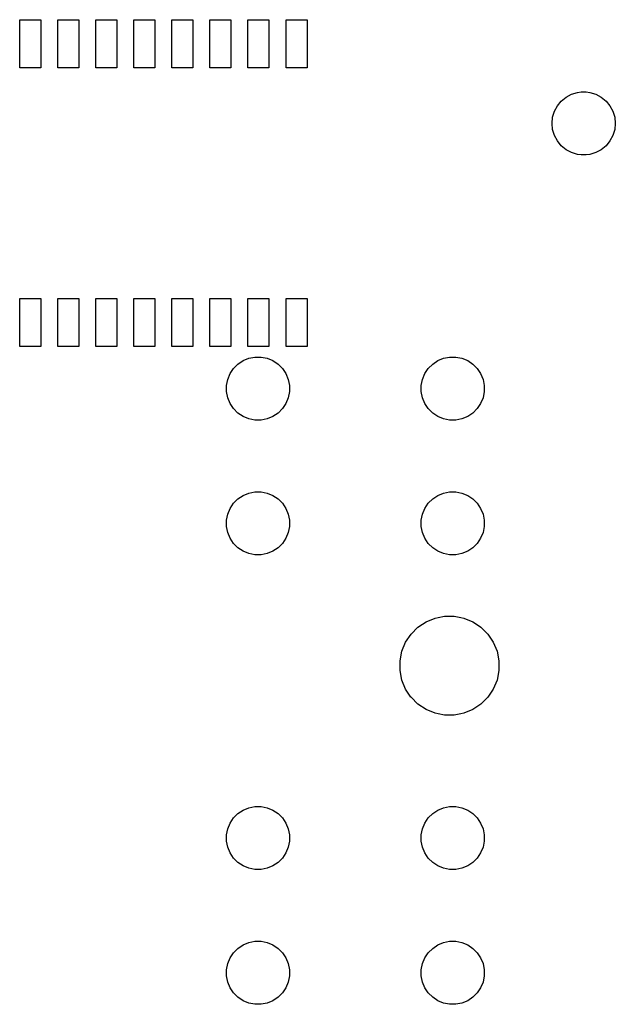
# Model space of a CAD drawing. Extents: x 69 to 114.1, y -101.6 to -36.7.
# Tile 2 of 3: x 69 to 88.9, y -69.6 to -36.7. Entities that reach past the tile are written whole.
import ezdxf

# ---------------------------------------------------------------- set-up
doc = ezdxf.new("R2010")
doc.units = 0
doc.header["$MEASUREMENT"] = 0
doc.layers.add('BLACK', color=7, linetype='CONTINUOUS')

msp = doc.modelspace()

# ---------------------------------------------------------------- linework, layer by layer
at = {"layer": 'BLACK', "linetype": 'CONTINUOUS'}
for p, q in [((69.044, -38.291), (69.044, -36.689)), ((69.044, -36.689), (69.746, -36.689)), ((69.746, -36.689), (69.746, -38.291)), ((70.314, -38.291), (70.314, -36.689)), ((70.314, -36.689), (71.016, -36.689)), ((71.016, -36.689), (71.016, -38.291)), ((71.584, -38.291), (71.584, -36.689)), ((71.584, -36.689), (72.286, -36.689)), ((72.286, -36.689), (72.286, -38.291)), ((72.854, -38.291), (72.854, -36.689)), ((72.854, -36.689), (73.556, -36.689)), ((73.556, -36.689), (73.556, -38.291)), ((74.124, -38.291), (74.124, -36.689)), ((74.124, -36.689), (74.826, -36.689)), ((74.826, -36.689), (74.826, -38.291)), ((75.394, -38.291), (75.394, -36.689)), ((75.394, -36.689), (76.096, -36.689)), ((76.096, -36.689), (76.096, -38.291)), ((76.664, -38.291), (76.664, -36.689)), ((76.664, -36.689), (77.366, -36.689)), ((77.366, -36.689), (77.366, -38.291)), ((77.934, -38.291), (77.934, -36.689)), ((77.934, -36.689), (78.636, -36.689)), ((78.636, -36.689), (78.636, -38.291)), ((69.746, -38.291), (69.044, -38.291)), ((71.016, -38.291), (70.314, -38.291)), ((72.286, -38.291), (71.584, -38.291)), ((73.556, -38.291), (72.854, -38.291)), ((74.826, -38.291), (74.124, -38.291)), ((76.096, -38.291), (75.394, -38.291)), ((77.366, -38.291), (76.664, -38.291)), ((78.636, -38.291), (77.934, -38.291)), ((87.664, -39.1142), (87.7875, -39.102)), ((87.7875, -39.102), (87.8184, -39.099)), ((87.8184, -39.099), (87.9216, -39.099)), ((87.9216, -39.099), (87.9525, -39.102)), ((87.9525, -39.102), (88.076, -39.1142)), ((86.9919, -39.5633), (87.1232, -39.4032)), ((87.1232, -39.4032), (87.2833, -39.2719)), ((87.2833, -39.2719), (87.4659, -39.1743)), ((87.4659, -39.1743), (87.664, -39.1142)), ((88.076, -39.1142), (88.2741, -39.1743)), ((88.2741, -39.1743), (88.4567, -39.2719)), ((88.4567, -39.2719), (88.6168, -39.4032)), ((88.6168, -39.4032), (88.7481, -39.5633)), ((86.8342, -39.944), (86.8943, -39.7459)), ((86.8943, -39.7459), (86.9919, -39.5633)), ((88.7481, -39.5633), (88.8457, -39.7459)), ((88.8457, -39.7459), (88.9058, -39.944)), ((86.8139, -40.15), (86.8342, -39.944)), ((88.9058, -39.944), (88.9261, -40.15)), ((86.8342, -40.356), (86.8139, -40.15)), ((86.8943, -40.5541), (86.8342, -40.356)), ((88.9058, -40.356), (88.8457, -40.5541)), ((88.9261, -40.15), (88.9058, -40.356)), ((86.9919, -40.7367), (86.8943, -40.5541)), ((87.1232, -40.8968), (86.9919, -40.7367)), ((88.7481, -40.7367), (88.6168, -40.8968)), ((88.8457, -40.5541), (88.7481, -40.7367)), ((87.2833, -41.0281), (87.1232, -40.8968)), ((87.4659, -41.1257), (87.2833, -41.0281)), ((88.4567, -41.0281), (88.2741, -41.1257)), ((88.6168, -40.8968), (88.4567, -41.0281)), ((87.664, -41.1858), (87.4659, -41.1257)), ((87.7875, -41.198), (87.664, -41.1858)), ((87.8184, -41.201), (87.7875, -41.198)), ((87.9216, -41.201), (87.8184, -41.201)), ((87.9525, -41.198), (87.9216, -41.201)), ((88.076, -41.1858), (87.9525, -41.198)), ((88.2741, -41.1257), (88.076, -41.1858)), ((69.044, -47.591), (69.044, -45.989)), ((69.044, -45.989), (69.746, -45.989)), ((69.746, -45.989), (69.746, -47.591)), ((70.314, -47.591), (70.314, -45.989)), ((70.314, -45.989), (71.016, -45.989)), ((71.016, -45.989), (71.016, -47.591)), ((71.584, -47.591), (71.584, -45.989)), ((71.584, -45.989), (72.286, -45.989)), ((72.286, -45.989), (72.286, -47.591)), ((72.854, -47.591), (72.854, -45.989)), ((72.854, -45.989), (73.556, -45.989)), ((73.556, -45.989), (73.556, -47.591)), ((74.124, -47.591), (74.124, -45.989)), ((74.124, -45.989), (74.826, -45.989)), ((74.826, -45.989), (74.826, -47.591)), ((75.394, -47.591), (75.394, -45.989)), ((75.394, -45.989), (76.096, -45.989)), ((76.096, -45.989), (76.096, -47.591)), ((76.664, -47.591), (76.664, -45.989)), ((76.664, -45.989), (77.366, -45.989)), ((77.366, -45.989), (77.366, -47.591)), ((77.934, -47.591), (77.934, -45.989)), ((77.934, -45.989), (78.636, -45.989)), ((78.636, -45.989), (78.636, -47.591)), ((69.746, -47.591), (69.044, -47.591)), ((71.016, -47.591), (70.314, -47.591)), ((72.286, -47.591), (71.584, -47.591)), ((73.556, -47.591), (72.854, -47.591)), ((74.826, -47.591), (74.124, -47.591)), ((76.096, -47.591), (75.394, -47.591)), ((77.366, -47.591), (76.664, -47.591)), ((78.636, -47.591), (77.934, -47.591)), ((76.6934, -47.9894), (76.8965, -47.949)), ((76.8965, -47.949), (77.1035, -47.949)), ((77.1035, -47.949), (77.3066, -47.9894)), ((83.1934, -47.9894), (83.3965, -47.949)), ((83.3965, -47.949), (83.6035, -47.949)), ((83.6035, -47.949), (83.8066, -47.9894)), ((76.1836, -48.33), (76.33, -48.1836)), ((76.33, -48.1836), (76.5022, -48.0686)), ((76.5022, -48.0686), (76.6934, -47.9894)), ((77.3066, -47.9894), (77.4978, -48.0686)), ((77.4978, -48.0686), (77.67, -48.1836)), ((77.67, -48.1836), (77.8164, -48.33)), ((82.6836, -48.33), (82.83, -48.1836)), ((82.83, -48.1836), (83.0022, -48.0686)), ((83.0022, -48.0686), (83.1934, -47.9894)), ((83.8066, -47.9894), (83.9978, -48.0686)), ((83.9978, -48.0686), (84.17, -48.1836)), ((84.17, -48.1836), (84.3164, -48.33)), ((75.9894, -48.6934), (76.0686, -48.5022)), ((76.0686, -48.5022), (76.1836, -48.33)), ((77.8164, -48.33), (77.9314, -48.5022)), ((77.9314, -48.5022), (78.0106, -48.6934)), ((82.4894, -48.6934), (82.5686, -48.5022)), ((82.5686, -48.5022), (82.6836, -48.33)), ((84.3164, -48.33), (84.4314, -48.5022)), ((84.4314, -48.5022), (84.5106, -48.6934)), ((75.949, -48.8965), (75.9894, -48.6934)), ((75.949, -49.1035), (75.949, -48.8965)), ((78.0106, -48.6934), (78.051, -48.8965)), ((78.051, -48.8965), (78.051, -49.1035)), ((82.449, -48.8965), (82.4894, -48.6934)), ((82.449, -49.1035), (82.449, -48.8965)), ((84.5106, -48.6934), (84.551, -48.8965)), ((84.551, -48.8965), (84.551, -49.1035)), ((75.9894, -49.3066), (75.949, -49.1035)), ((78.051, -49.1035), (78.0106, -49.3066)), ((82.4894, -49.3066), (82.449, -49.1035)), ((84.551, -49.1035), (84.5106, -49.3066)), ((76.0686, -49.4978), (75.9894, -49.3066)), ((76.1836, -49.67), (76.0686, -49.4978)), ((77.9314, -49.4978), (77.8164, -49.67)), ((78.0106, -49.3066), (77.9314, -49.4978)), ((82.5686, -49.4978), (82.4894, -49.3066)), ((82.6836, -49.67), (82.5686, -49.4978)), ((84.4314, -49.4978), (84.3164, -49.67)), ((84.5106, -49.3066), (84.4314, -49.4978)), ((76.33, -49.8164), (76.1836, -49.67)), ((76.5022, -49.9314), (76.33, -49.8164)), ((76.6934, -50.0106), (76.5022, -49.9314)), ((77.4978, -49.9314), (77.3066, -50.0106)), ((77.67, -49.8164), (77.4978, -49.9314)), ((77.8164, -49.67), (77.67, -49.8164)), ((82.83, -49.8164), (82.6836, -49.67)), ((83.0022, -49.9314), (82.83, -49.8164)), ((83.1934, -50.0106), (83.0022, -49.9314)), ((83.9978, -49.9314), (83.8066, -50.0106)), ((84.17, -49.8164), (83.9978, -49.9314)), ((84.3164, -49.67), (84.17, -49.8164)), ((76.8965, -50.051), (76.6934, -50.0106)), ((77.1035, -50.051), (76.8965, -50.051)), ((77.3066, -50.0106), (77.1035, -50.051)), ((83.3965, -50.051), (83.1934, -50.0106)), ((83.6035, -50.051), (83.3965, -50.051)), ((83.8066, -50.0106), (83.6035, -50.051)), ((76.33, -52.6836), (76.5022, -52.5686)), ((76.5022, -52.5686), (76.6934, -52.4894)), ((76.6934, -52.4894), (76.8965, -52.449)), ((76.8965, -52.449), (77.1035, -52.449)), ((77.1035, -52.449), (77.3066, -52.4894)), ((77.3066, -52.4894), (77.4978, -52.5686)), ((77.4978, -52.5686), (77.67, -52.6836)), ((82.83, -52.6836), (83.0022, -52.5686)), ((83.0022, -52.5686), (83.1934, -52.4894)), ((83.1934, -52.4894), (83.3965, -52.449)), ((83.3965, -52.449), (83.6035, -52.449)), ((83.6035, -52.449), (83.8066, -52.4894)), ((83.8066, -52.4894), (83.9978, -52.5686)), ((83.9978, -52.5686), (84.17, -52.6836)), ((76.0686, -53.0022), (76.1836, -52.83)), ((76.1836, -52.83), (76.33, -52.6836)), ((77.67, -52.6836), (77.8164, -52.83)), ((77.8164, -52.83), (77.9314, -53.0022)), ((82.5686, -53.0022), (82.6836, -52.83)), ((82.6836, -52.83), (82.83, -52.6836)), ((84.17, -52.6836), (84.3164, -52.83)), ((84.3164, -52.83), (84.4314, -53.0022)), ((75.949, -53.3965), (75.9894, -53.1934)), ((75.9894, -53.1934), (76.0686, -53.0022)), ((77.9314, -53.0022), (78.0106, -53.1934)), ((78.0106, -53.1934), (78.051, -53.3965)), ((82.449, -53.3965), (82.4894, -53.1934)), ((82.4894, -53.1934), (82.5686, -53.0022)), ((84.4314, -53.0022), (84.5106, -53.1934)), ((84.5106, -53.1934), (84.551, -53.3965)), ((75.949, -53.6035), (75.949, -53.3965)), ((78.051, -53.3965), (78.051, -53.6035)), ((82.449, -53.6035), (82.449, -53.3965)), ((84.551, -53.3965), (84.551, -53.6035)), ((75.9894, -53.8066), (75.949, -53.6035)), ((76.0686, -53.9978), (75.9894, -53.8066)), ((78.0106, -53.8066), (77.9314, -53.9978)), ((78.051, -53.6035), (78.0106, -53.8066)), ((82.4894, -53.8066), (82.449, -53.6035)), ((82.5686, -53.9978), (82.4894, -53.8066)), ((84.5106, -53.8066), (84.4314, -53.9978)), ((84.551, -53.6035), (84.5106, -53.8066)), ((76.1836, -54.17), (76.0686, -53.9978)), ((76.33, -54.3164), (76.1836, -54.17)), ((77.8164, -54.17), (77.67, -54.3164)), ((77.9314, -53.9978), (77.8164, -54.17)), ((82.6836, -54.17), (82.5686, -53.9978)), ((82.83, -54.3164), (82.6836, -54.17)), ((84.3164, -54.17), (84.17, -54.3164)), ((84.4314, -53.9978), (84.3164, -54.17)), ((76.5022, -54.4314), (76.33, -54.3164)), ((76.6934, -54.5106), (76.5022, -54.4314)), ((76.8965, -54.551), (76.6934, -54.5106)), ((77.3066, -54.5106), (77.1035, -54.551)), ((77.4978, -54.4314), (77.3066, -54.5106)), ((77.67, -54.3164), (77.4978, -54.4314)), ((83.0022, -54.4314), (82.83, -54.3164)), ((83.1934, -54.5106), (83.0022, -54.4314)), ((83.3965, -54.551), (83.1934, -54.5106)), ((83.8066, -54.5106), (83.6035, -54.551)), ((83.9978, -54.4314), (83.8066, -54.5106)), ((84.17, -54.3164), (83.9978, -54.4314)), ((77.1035, -54.551), (76.8965, -54.551)), ((83.6035, -54.551), (83.3965, -54.551)), ((82.4882, -56.8669), (82.608, -56.7869)), ((82.608, -56.7869), (82.9084, -56.6624)), ((82.9084, -56.6624), (83.0147, -56.6413)), ((83.0147, -56.6413), (83.2274, -56.599)), ((83.2274, -56.599), (83.5526, -56.599)), ((83.5526, -56.599), (83.7653, -56.6413)), ((83.7653, -56.6413), (83.8716, -56.6624)), ((83.8716, -56.6624), (84.172, -56.7869)), ((84.172, -56.7869), (84.2918, -56.8669)), ((82.1076, -57.1975), (82.3375, -56.9676)), ((82.3375, -56.9676), (82.4882, -56.8669)), ((84.2918, -56.8669), (84.4425, -56.9676)), ((84.4425, -56.9676), (84.6724, -57.1975)), ((81.8024, -57.7684), (81.9269, -57.468)), ((81.9269, -57.468), (82.1076, -57.1975)), ((82.1076, -57.1975), (82.1076, -57.1975)), ((84.6724, -57.1975), (84.6724, -57.1975)), ((84.6724, -57.1975), (84.8531, -57.468)), ((84.8531, -57.468), (84.9776, -57.7684)), ((81.739, -58.0874), (81.8024, -57.7684)), ((84.9776, -57.7684), (85.041, -58.0874)), ((81.739, -58.4126), (81.739, -58.0874)), ((85.041, -58.0874), (85.041, -58.4126)), ((81.8024, -58.7316), (81.739, -58.4126)), ((85.041, -58.4126), (84.9776, -58.7316)), ((81.9269, -59.032), (81.8024, -58.7316)), ((84.9776, -58.7316), (84.8531, -59.032)), ((82.1052, -59.2989), (81.9269, -59.032)), ((84.8531, -59.032), (84.6748, -59.2989)), ((82.1076, -59.3025), (82.1052, -59.2989)), ((82.3375, -59.5324), (82.1076, -59.3025)), ((84.6724, -59.3025), (84.4425, -59.5324)), ((84.6748, -59.2989), (84.6724, -59.3025)), ((82.608, -59.7131), (82.3375, -59.5324)), ((82.3375, -59.5324), (82.3375, -59.5324)), ((82.9084, -59.8376), (82.608, -59.7131)), ((84.172, -59.7131), (83.8716, -59.8376)), ((84.4425, -59.5324), (84.172, -59.7131)), ((84.4425, -59.5324), (84.4425, -59.5324)), ((83.0147, -59.8587), (82.9084, -59.8376)), ((83.2274, -59.901), (83.0147, -59.8587)), ((83.5526, -59.901), (83.2274, -59.901)), ((83.7653, -59.8587), (83.5526, -59.901)), ((83.8716, -59.8376), (83.7653, -59.8587)), ((76.33, -63.1836), (76.5022, -63.0686)), ((76.5022, -63.0686), (76.6934, -62.9894)), ((76.6934, -62.9894), (76.8965, -62.949)), ((76.8965, -62.949), (77.1035, -62.949)), ((77.1035, -62.949), (77.3066, -62.9894)), ((77.3066, -62.9894), (77.4978, -63.0686)), ((77.4978, -63.0686), (77.67, -63.1836)), ((82.83, -63.1836), (83.0022, -63.0686)), ((83.0022, -63.0686), (83.1934, -62.9894)), ((83.1934, -62.9894), (83.3965, -62.949)), ((83.3965, -62.949), (83.6035, -62.949)), ((83.6035, -62.949), (83.8066, -62.9894)), ((83.8066, -62.9894), (83.9978, -63.0686)), ((83.9978, -63.0686), (84.17, -63.1836)), ((76.0686, -63.5022), (76.1836, -63.33)), ((76.1836, -63.33), (76.33, -63.1836)), ((77.67, -63.1836), (77.8164, -63.33)), ((77.8164, -63.33), (77.9314, -63.5022)), ((82.5686, -63.5022), (82.6836, -63.33)), ((82.6836, -63.33), (82.83, -63.1836)), ((84.17, -63.1836), (84.3164, -63.33)), ((84.3164, -63.33), (84.4314, -63.5022)), ((75.949, -63.8965), (75.9894, -63.6934)), ((75.9894, -63.6934), (76.0686, -63.5022)), ((77.9314, -63.5022), (78.0106, -63.6934)), ((78.0106, -63.6934), (78.051, -63.8965)), ((82.449, -63.8965), (82.4894, -63.6934)), ((82.4894, -63.6934), (82.5686, -63.5022)), ((84.4314, -63.5022), (84.5106, -63.6934)), ((84.5106, -63.6934), (84.551, -63.8965)), ((75.949, -64.1035), (75.949, -63.8965)), ((78.051, -63.8965), (78.051, -64.1035)), ((82.449, -64.1035), (82.449, -63.8965)), ((84.551, -63.8965), (84.551, -64.1035)), ((75.9894, -64.3066), (75.949, -64.1035)), ((76.0686, -64.4978), (75.9894, -64.3066)), ((78.0106, -64.3066), (77.9314, -64.4978)), ((78.051, -64.1035), (78.0106, -64.3066)), ((82.4894, -64.3066), (82.449, -64.1035)), ((82.5686, -64.4978), (82.4894, -64.3066)), ((84.5106, -64.3066), (84.4314, -64.4978)), ((84.551, -64.1035), (84.5106, -64.3066)), ((76.1836, -64.67), (76.0686, -64.4978)), ((76.33, -64.8164), (76.1836, -64.67)), ((77.8164, -64.67), (77.67, -64.8164)), ((77.9314, -64.4978), (77.8164, -64.67)), ((82.6836, -64.67), (82.5686, -64.4978)), ((82.83, -64.8164), (82.6836, -64.67)), ((84.3164, -64.67), (84.17, -64.8164)), ((84.4314, -64.4978), (84.3164, -64.67)), ((76.5022, -64.9314), (76.33, -64.8164)), ((76.6934, -65.0106), (76.5022, -64.9314)), ((76.8965, -65.051), (76.6934, -65.0106)), ((77.1035, -65.051), (76.8965, -65.051)), ((77.3066, -65.0106), (77.1035, -65.051)), ((77.4978, -64.9314), (77.3066, -65.0106)), ((77.67, -64.8164), (77.4978, -64.9314)), ((83.0022, -64.9314), (82.83, -64.8164)), ((83.1934, -65.0106), (83.0022, -64.9314)), ((83.3965, -65.051), (83.1934, -65.0106)), ((83.6035, -65.051), (83.3965, -65.051)), ((83.8066, -65.0106), (83.6035, -65.051)), ((83.9978, -64.9314), (83.8066, -65.0106)), ((84.17, -64.8164), (83.9978, -64.9314)), ((76.1836, -67.83), (76.33, -67.6836)), ((76.33, -67.6836), (76.5022, -67.5686)), ((76.5022, -67.5686), (76.6934, -67.4894)), ((76.6934, -67.4894), (76.8965, -67.449)), ((76.8965, -67.449), (77.1035, -67.449)), ((77.1035, -67.449), (77.3066, -67.4894)), ((77.3066, -67.4894), (77.4978, -67.5686)), ((77.4978, -67.5686), (77.67, -67.6836)), ((77.67, -67.6836), (77.8164, -67.83)), ((82.6836, -67.83), (82.83, -67.6836)), ((82.83, -67.6836), (83.0022, -67.5686)), ((83.0022, -67.5686), (83.1934, -67.4894)), ((83.1934, -67.4894), (83.3965, -67.449)), ((83.3965, -67.449), (83.6035, -67.449)), ((83.6035, -67.449), (83.8066, -67.4894)), ((83.8066, -67.4894), (83.9978, -67.5686)), ((83.9978, -67.5686), (84.17, -67.6836)), ((84.17, -67.6836), (84.3164, -67.83)), ((75.9894, -68.1934), (76.0686, -68.0022)), ((76.0686, -68.0022), (76.1836, -67.83)), ((77.8164, -67.83), (77.9314, -68.0022)), ((77.9314, -68.0022), (78.0106, -68.1934)), ((82.4894, -68.1934), (82.5686, -68.0022)), ((82.5686, -68.0022), (82.6836, -67.83)), ((84.3164, -67.83), (84.4314, -68.0022)), ((84.4314, -68.0022), (84.5106, -68.1934)), ((75.949, -68.3965), (75.9894, -68.1934)), ((78.0106, -68.1934), (78.051, -68.3965)), ((82.449, -68.3965), (82.4894, -68.1934)), ((84.5106, -68.1934), (84.551, -68.3965)), ((75.949, -68.6035), (75.949, -68.3965)), ((75.9894, -68.8066), (75.949, -68.6035)), ((78.051, -68.6035), (78.0106, -68.8066)), ((78.051, -68.3965), (78.051, -68.6035)), ((82.449, -68.6035), (82.449, -68.3965)), ((82.4894, -68.8066), (82.449, -68.6035)), ((84.551, -68.6035), (84.5106, -68.8066)), ((84.551, -68.3965), (84.551, -68.6035)), ((76.0686, -68.9978), (75.9894, -68.8066)), ((76.1836, -69.17), (76.0686, -68.9978)), ((77.9314, -68.9978), (77.8164, -69.17)), ((78.0106, -68.8066), (77.9314, -68.9978)), ((82.5686, -68.9978), (82.4894, -68.8066)), ((82.6836, -69.17), (82.5686, -68.9978)), ((84.4314, -68.9978), (84.3164, -69.17)), ((84.5106, -68.8066), (84.4314, -68.9978)), ((76.33, -69.3164), (76.1836, -69.17)), ((76.5022, -69.4314), (76.33, -69.3164)), ((77.67, -69.3164), (77.4978, -69.4314)), ((77.8164, -69.17), (77.67, -69.3164)), ((82.83, -69.3164), (82.6836, -69.17)), ((83.0022, -69.4314), (82.83, -69.3164)), ((84.17, -69.3164), (83.9978, -69.4314)), ((84.3164, -69.17), (84.17, -69.3164)), ((76.6934, -69.5106), (76.5022, -69.4314)), ((76.8965, -69.551), (76.6934, -69.5106)), ((77.1035, -69.551), (76.8965, -69.551)), ((77.3066, -69.5106), (77.1035, -69.551)), ((77.4978, -69.4314), (77.3066, -69.5106)), ((83.1934, -69.5106), (83.0022, -69.4314)), ((83.3965, -69.551), (83.1934, -69.5106)), ((83.6035, -69.551), (83.3965, -69.551)), ((83.8066, -69.5106), (83.6035, -69.551)), ((83.9978, -69.4314), (83.8066, -69.5106))]:
    msp.add_line(p, q, dxfattribs=at)

doc.saveas('drawing.dxf')
